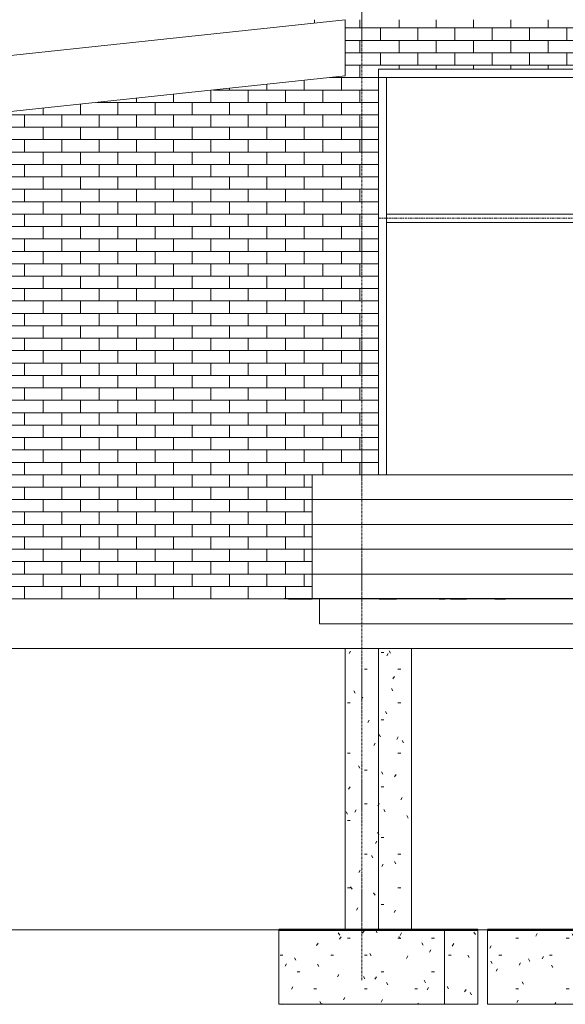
# Model space of a CAD drawing. Header units: millimetres. Extents: x -14496 to 14491, y -2450 to 10088.
# Tile 2 of 5: x -843 to 2451, y -2450 to 3500. Entities that reach past the tile are written whole.
import ezdxf

# ---------------------------------------------------------------- set-up
doc = ezdxf.new("R2010")
doc.units = ezdxf.units.MM
for name, pattern in [('Centre', [31.75, 6.35, -4.7625, 15.875, -4.7625]), ('Grid Line', [22.225, 12.7, -3.175, 3.175, -3.175]), ('IMPORT-Grid Line', [22.225, 12.7, -3.175, 3.175, -3.175])]:
    doc.linetypes.add(name, pattern=pattern)
for name, color, linetype, lineweight in [('-01- FOUNDATION PLAN_dwg', 8, 'Continuous', 18), ('A-DIMENSIONS', 91, 'Continuous', 18), ('A-FLOR', 192, 'Continuous', 18), ('A-FLOR-LEVL', 51, 'Continuous', 9), ('A-GLAZ-CWMG', 51, 'Continuous', 18), ('A-ROOF', 132, 'Continuous', 18), ('A-WALL', 113, 'Continuous', 18), ('A-WALL-PATT', 111, 'Continuous', 18), ('GROUND FLOOR PLAN_dwg', 8, 'Continuous', 18), ('L-PLNT', 71, 'Continuous', 25), ('S-COLS', 52, 'Continuous', 18), ('S-FNDN', 32, 'Continuous', 18), ('S-GRID', 1, 'Continuous', 18)]:
    doc.layers.add(name, color=color, linetype=linetype, lineweight=lineweight)
pattern_1 = [(0, (-489.5, 1200), (406.4, 101.6), [16.764, -288.036, 16.764, -288.036, -1625.6]), (0, (-489.5, 1200), (406.4, 101.6), [-609.6, 16.764, -592.836, 16.764, -288.036, -711.2]), (0, (-489.5, 1200), (406.4, 101.6), [-1524, 16.764, -186.436, 16.764, -491.236]), (120, (-337.1, 1250.8), (-291.1882, 301.1527), [16.764, -288.036, 16.764, -288.036, -1625.6]), (120, (-337.1, 1250.8), (-291.1882, 301.1527), [-609.6, 16.764, -592.836, 16.764, -288.036, -711.2]), (120, (-337.1, 1250.8), (-291.1882, 301.1527), [-1524, 16.764, -186.436, 16.764, -491.236]), (240, (-286.3, 1454), (-115.2118, -402.7527), [16.764, -288.036, 16.764, -288.036, -1625.6]), (240, (-286.3, 1454), (-115.2118, -402.7527), [-609.6, 16.764, -592.836, 16.764, -288.036, -711.2]), (240, (-286.3, 1454), (-115.2118, -402.7527), [-1524, 16.764, -186.436, 16.764, -491.236])]

# ---------------------------------------------------------------- blocks, each defined once
blk = doc.blocks.new('-01- FOUNDATION PLAN_dwg_Grid - M_Grid Head - Circle-45800-00- Ground-346129-North')
at = {"layer": 'S-GRID'}
blk.add_line((7572.5, -2000), (7572.5, -2000), dxfattribs=at)
blk = doc.blocks.new('-01- FOUNDATION PLAN_dwg-346127-North')
at = {"layer": 'A-DIMENSIONS'}
blk.add_line((-4597.5, -2000), (674.2, -2000), dxfattribs=at)
at = {"layer": 'A-DIMENSIONS', "flags": 128}
blk.add_lwpolyline([(862.5, -2000), (1042.5, -2000), (-1054.1, -2000)], dxfattribs=at)
at = {"layer": 'S-FNDN', "color": 250, "lineweight": 50}
for p, q in [((722.5, -2000), (1722.5, -2000)), ((1722.5, -2000), (1922.5, -2000)), ((1982.5, -2000), (3462.5, -2000))]:
    blk.add_line(p, q, dxfattribs=at)
at = {"layer": 'S-GRID', "linetype": 'IMPORT-Grid Line'}
for p, q in [((722.5, -2000), (-4277.5, -2000)), ((722.5, -2000), (-4277.5, -2000)), ((722.5, -2000), (-4277.5, -2000)), ((722.5, -2000), (-4277.5, -2000)), ((722.5, -2000), (-4077.5, -2000)), ((722.5, -2000), (-4077.5, -2000)), ((7722.5, -2000), (1722.5, -2000)), ((7722.5, -2000), (1722.5, -2000)), ((1982.5, -2000), (1722.5, -2000)), ((1982.5, -2000), (1722.5, -2000)), ((1982.5, -2000), (1922.5, -2000)), ((1982.5, -2000), (1922.5, -2000))]:
    blk.add_line(p, q, dxfattribs=at)
at = {"layer": 'S-GRID'}
blk.add_line((1222.3, -2000), (514.8, -2000), dxfattribs=at)
for p in [(-7707.7, 0), (-5500, 0)]:
    blk.add_blockref('-01- FOUNDATION PLAN_dwg_Grid - M_Grid Head - Circle-45800-00- Ground-346129-North', p)
blk = doc.blocks.new('M_Footing-Rectangular - 1000 x 1200 x 450mm-V4-North')
at = {"layer": 'S-FNDN'}
h = blk.add_hatch(dxfattribs=at)
h.set_pattern_fill('FP_1', color=256, style=0, pattern_type=2)
h.set_pattern_definition(pattern_1)
h.paths.add_polyline_path([(1722.5, -2450), (1922.5, -2450), (1922.5, -2000), (1722.5, -2000)], flags=0)
for p, q in [((1722.5, -2000), (1922.5, -2000)), ((1922.5, -2450), (1922.5, -2000)), ((1922.5, -2450), (1722.5, -2450))]:
    blk.add_line(p, q, dxfattribs=at)
blk = doc.blocks.new('M_Footing-Rectangular - 1000 x 1200 x 450mm-V5-North')
at = {"layer": 'S-FNDN'}
h = blk.add_hatch(dxfattribs=at)
h.set_pattern_fill('FP_1', color=256, style=0, pattern_type=2)
h.set_pattern_definition(pattern_1)
h.paths.add_polyline_path([(722.5, -2450), (1722.5, -2450), (1722.5, -2000), (722.5, -2000)], flags=0)
for p, q in [((722.5, -2000), (1722.5, -2000)), ((722.5, -2450), (722.5, -2000)), ((1722.5, -2450), (1722.5, -2000)), ((1722.5, -2450), (722.5, -2450))]:
    blk.add_line(p, q, dxfattribs=at)
blk = doc.blocks.new('M_Footing-Rectangular - 1480 x 1480 x 450mm-353377-North')
at = {"layer": 'S-FNDN'}
h = blk.add_hatch(dxfattribs=at)
h.set_pattern_fill('FP_1', color=256, style=0, pattern_type=2)
h.set_pattern_definition(pattern_1)
h.paths.add_polyline_path([(3462.5, -2450), (3462.5, -2000), (1982.5, -2000), (1982.5, -2450), (1990.2, -2450)], flags=0)
for p, q in [((1982.5, -2000), (3462.5, -2000)), ((1982.5, -2000), (1982.5, -2450)), ((3462.5, -2450), (3462.5, -2000)), ((3462.5, -2450), (1982.5, -2450))]:
    blk.add_line(p, q, dxfattribs=at)
blk = doc.blocks.new('00- GROUND FLOOR PLAN_dwg_RPC Plant - Tropical - Crane Lily - 0_9 Meters 2-1072212-L1 - UNIT 1-V8-North')
at = {"layer": 'L-PLNT'}
for p, q in [((1688.9, 0), (1725.6, 0)), ((1758, 0), (1725.6, 0)), ((1758, 0), (1853.9, 0)), ((2045.9, 0), (1853.9, 0)), ((2045.9, 0), (2090, 0)), ((2099.1, 0), (2090, 0)), ((1692.9, 0), (1715.4, 0)), ((2025.8, 0), (2079.2, 0)), ((2140.3, 0), (2109, 0))]:
    blk.add_line(p, q, dxfattribs=at)
blk = doc.blocks.new('00- GROUND FLOOR PLAN_dwg_RPC Plant - Tropical - Crane Lily - 0_9 Meters 2-1072212-L1 - UNIT 1-V11-North')
at = {"layer": 'L-PLNT'}
for p, q in [((764.8, 0), (753.5, 0)), ((779.7, 0), (753.5, 0)), ((779.7, 0), (806.9, 0)), ((922.9, 0), (806.9, 0)), ((922.5, 0), (756.6, 0)), ((817.8, 0), (922.5, 0))]:
    blk.add_line(p, q, dxfattribs=at)
blk = doc.blocks.new('00- GROUND FLOOR PLAN_dwg_RPC Plant - Tropical - Crane Lily - 0_9 Meters 2-1072212-L1 - UNIT 1-V12-North')
at = {"layer": 'L-PLNT'}
for p, q in [((792.4, 0), (755.2, 0)), ((781.4, 0), (755.2, 0)), ((781.4, 0), (808.6, 0)), ((792.4, 0), (815, 0)), ((923.4, 0), (808.6, 0)), ((857, 0), (815, 0)), ((857, 0), (922.4, 0)), ((922.5, 0), (758.3, 0)), ((819.5, 0), (922.5, 0)), ((827.7, 0), (922.5, 0))]:
    blk.add_line(p, q, dxfattribs=at)
blk = doc.blocks.new('00- GROUND FLOOR PLAN_dwg_RPC Plant - Tropical - Crane Lily - 0_9 Meters-261500-L1 - UNIT 1-V13-North')
at = {"layer": 'L-PLNT'}
for p, q in [((855.1, 0), (827.4, 0)), ((846.9, 0), (827.4, 0)), ((846.9, 0), (867.3, 0)), ((855.1, 0), (872, 0)), ((922.3, 0), (867.3, 0)), ((903.4, 0), (872, 0)), ((903.4, 0), (921.8, 0)), ((922.5, 0), (829.7, 0)), ((875.4, 0), (922.5, 0)), ((881.5, 0), (922.5, 0))]:
    blk.add_line(p, q, dxfattribs=at)
blk = doc.blocks.new('00- GROUND FLOOR PLAN_dwg_RPC Plant - Tropical - Crane Lily - 0_9 Meters-261500-L1 - UNIT 1-V14-North')
at = {"layer": 'L-PLNT'}
for p, q in [((854.5, 0), (826.8, 0)), ((846.3, 0), (826.8, 0)), ((846.3, 0), (866.7, 0)), ((854.5, 0), (871.4, 0)), ((922.7, 0), (866.7, 0)), ((902.8, 0), (871.4, 0)), ((902.8, 0), (921.9, 0)), ((922.5, 0), (829.1, 0)), ((874.8, 0), (922.5, 0)), ((880.9, 0), (922.5, 0))]:
    blk.add_line(p, q, dxfattribs=at)
blk = doc.blocks.new('00- GROUND FLOOR PLAN_dwg_RPC Plant - Tropical - Crane Lily - 0_9 Meters 2-1072212-L1 - UNIT 1-V15-North')
at = {"layer": 'L-PLNT'}
for p, q in [((814.1, 0), (776.9, 0)), ((803.1, 0), (776.9, 0)), ((803.1, 0), (830.4, 0)), ((814.1, 0), (836.7, 0)), ((923.6, 0), (830.4, 0)), ((878.7, 0), (836.7, 0)), ((878.7, 0), (921.6, 0)), ((922.5, 0), (780, 0)), ((841.2, 0), (922.5, 0)), ((849.4, 0), (922.5, 0))]:
    blk.add_line(p, q, dxfattribs=at)
blk = doc.blocks.new('00- GROUND FLOOR PLAN_dwg_RPC Plant - Tropical - Crane Lily - 0_9 Meters-261500-L1 - UNIT 1-V16-North')
at = {"layer": 'L-PLNT'}
for p, q in [((856.9, 0), (829.1, 0)), ((848.7, 0), (829.1, 0)), ((848.7, 0), (869, 0)), ((856.9, 0), (873.8, 0)), ((922.7, 0), (869, 0)), ((905.1, 0), (873.8, 0)), ((905.1, 0), (921.6, 0)), ((922.5, 0), (831.4, 0)), ((877.1, 0), (922.5, 0)), ((883.2, 0), (922.5, 0))]:
    blk.add_line(p, q, dxfattribs=at)
blk = doc.blocks.new('00- GROUND FLOOR PLAN_dwg_RPC Plant - Tropical - Crane Lily - 0_9 Meters-261500-L1 - UNIT 1-V17-North')
at = {"layer": 'L-PLNT'}
for p, q in [((856.3, 0), (828.5, 0)), ((848.1, 0), (828.5, 0)), ((848.1, 0), (868.4, 0)), ((856.3, 0), (873.2, 0)), ((922.6, 0), (868.4, 0)), ((904.5, 0), (873.2, 0)), ((904.5, 0), (921.7, 0)), ((922.5, 0), (830.8, 0)), ((876.5, 0), (922.5, 0)), ((882.6, 0), (922.5, 0))]:
    blk.add_line(p, q, dxfattribs=at)
blk = doc.blocks.new('00- GROUND FLOOR PLAN_dwg_RPC Plant - Tropical - Crane Lily - 0_9 Meters-261500-L1 - UNIT 1-V18-North')
at = {"layer": 'L-PLNT'}
for p, q in [((1326.6, 0), (1322, 0)), ((1326.6, 0), (1431.2, 0)), ((1443, 0), (1431.2, 0))]:
    blk.add_line(p, q, dxfattribs=at)
blk = doc.blocks.new('00- GROUND FLOOR PLAN_dwg_Grid - M_Grid Head - Circle-45800-00- Ground-381939-North')
at = {"layer": 'S-GRID'}
blk.add_line((7572.5, 0), (7572.5, 0), dxfattribs=at)
blk = doc.blocks.new('GROUND FLOOR PLAN_dwg-353605-North')
at = {"layer": 'A-DIMENSIONS'}
blk.add_line((-4597.5, 0), (674.2, 0), dxfattribs=at)
at = {"layer": 'A-DIMENSIONS', "flags": 128}
blk.add_lwpolyline([(862.5, 0), (1042.5, 0), (-1054.1, 0)], dxfattribs=at)
at = {"layer": 'A-WALL', "lineweight": 25}
blk.add_line((8522.5, 0), (922.5, 0), dxfattribs=at)
at = {"layer": 'S-GRID'}
blk.add_line((1222.3, 0), (514.8, 0), dxfattribs=at)
for name, p in [('00- GROUND FLOOR PLAN_dwg_Grid - M_Grid Head - Circle-45800-00- Ground-381939-North', (-7707.7, 0)), ('00- GROUND FLOOR PLAN_dwg_RPC Plant - Tropical - Crane Lily - 0_9 Meters 2-1072212-L1 - UNIT 1-V11-North', (0, 0)), ('00- GROUND FLOOR PLAN_dwg_RPC Plant - Tropical - Crane Lily - 0_9 Meters 2-1072212-L1 - UNIT 1-V12-North', (0, 0)), ('00- GROUND FLOOR PLAN_dwg_RPC Plant - Tropical - Crane Lily - 0_9 Meters 2-1072212-L1 - UNIT 1-V15-North', (0, 0)), ('00- GROUND FLOOR PLAN_dwg_RPC Plant - Tropical - Crane Lily - 0_9 Meters-261500-L1 - UNIT 1-V14-North', (0, 0)), ('00- GROUND FLOOR PLAN_dwg_RPC Plant - Tropical - Crane Lily - 0_9 Meters-261500-L1 - UNIT 1-V13-North', (0, 0)), ('00- GROUND FLOOR PLAN_dwg_RPC Plant - Tropical - Crane Lily - 0_9 Meters-261500-L1 - UNIT 1-V17-North', (0, 0)), ('00- GROUND FLOOR PLAN_dwg_RPC Plant - Tropical - Crane Lily - 0_9 Meters-261500-L1 - UNIT 1-V16-North', (0, 0)), ('00- GROUND FLOOR PLAN_dwg_RPC Plant - Tropical - Crane Lily - 0_9 Meters-261500-L1 - UNIT 1-V18-North', (0, 0)), ('00- GROUND FLOOR PLAN_dwg_RPC Plant - Tropical - Crane Lily - 0_9 Meters 2-1072212-L1 - UNIT 1-V8-North', (0, 0)), ('00- GROUND FLOOR PLAN_dwg_Grid - M_Grid Head - Circle-45800-00- Ground-381939-North', (-5500, 0))]:
    blk.add_blockref(name, p)
blk = doc.blocks.new('Rectangular Mullion - 50 x 150mm-360227-North')
at = {"layer": 'A-GLAZ-CWMG'}
blk.add_line((3022.5, 3150), (1322.5, 3150), dxfattribs=at)
blk = doc.blocks.new('Rectangular Mullion - 50 x 150mm-367478-North')
at = {"layer": 'A-GLAZ-CWMG'}
blk.add_line((1372.5, 2300), (1372.5, 750), dxfattribs=at)
blk = doc.blocks.new('Rectangular Mullion - 50 x 150mm-367481-North')
at = {"layer": 'A-GLAZ-CWMG'}
for p, q in [((1322.5, 3150), (1372.5, 3150)), ((1372.5, 3150), (1372.5, 2300))]:
    blk.add_line(p, q, dxfattribs=at)
blk = doc.blocks.new('Rectangular Mullion - 50 x 150mm-360235-North')
at = {"layer": 'A-GLAZ-CWMG'}
for p, q in [((1372.5, 2275), (1372.5, 2325)), ((3022.5, 2325), (1372.5, 2325)), ((3022.5, 2275), (1372.5, 2275))]:
    blk.add_line(p, q, dxfattribs=at)

msp = doc.modelspace()

# ---------------------------------------------------------------- hatches: boundary and pattern name
at = {"layer": 'A-WALL-PATT'}
h = msp.add_hatch(dxfattribs=at)
h.set_pattern_fill('FP_2', color=256, style=0, pattern_type=2)
h.set_pattern_definition([(0, (-4863.46, 0), (0, 75), []), (90, (-4863.46, 0), (-112.5, 75), [75, -75])])
h.paths.add_polyline_path([(-5062.5, 0), (922.5, 0), (922.5, 750), (1322.5, 750), (1322.5, 3200), (1300, 3200), (1300, 3500), (1122.5, 3500), (1122.5, 3160), (-5062.5, 2500)], flags=0)
h = msp.add_hatch(dxfattribs=at)
h.set_pattern_fill('FP_8', color=256, style=0, pattern_type=2)
h.set_pattern_definition([(0, (1222.54, 0), (0, 75), []), (90, (1222.54, 0), (-112.5, 75), [75, -75])])
h.paths.add_polyline_path([(8507.5, 3200), (8507.5, 3500), (1300, 3500), (1300, 3200), (8109.5, 3200)], flags=0)
h = msp.add_hatch(dxfattribs=at)
h.set_pattern_fill('FP_4', color=256, style=0, pattern_type=2)
h.set_pattern_definition([(0, (-489.5, 1200), (0, 150), [])])
h.paths.add_polyline_path([(3983.1, 0), (8462.5, 0), (8462.5, 750), (922.5, 750), (922.5, 0), (1990.2, 0)], flags=0)
at = {"layer": 'S-COLS'}
h = msp.add_hatch(dxfattribs=at)
h.set_pattern_fill('FP_1', color=256, style=0, pattern_type=2)
h.set_pattern_definition(pattern_1)
h.paths.add_polyline_path([(1122.5, -2000), (1322.5, -2000), (1322.5, -300), (1122.5, -300)], flags=0)
h = msp.add_hatch(dxfattribs=at)
h.set_pattern_fill('FP_1', color=256, style=0, pattern_type=2)
h.set_pattern_definition(pattern_1)
h.paths.add_polyline_path([(1522.5, -2000), (1522.5, -300), (1322.5, -300), (1322.5, -2000)], flags=0)

# ---------------------------------------------------------------- linework, layer by layer
at = {"layer": 'A-FLOR'}
for p, q in [((967.5, 0), (967.5, -150)), ((8462.5, -150), (967.5, -150)), ((8322.5, -300), (-4877.5, -300))]:
    msp.add_line(p, q, dxfattribs=at)
at = {"layer": 'A-FLOR-LEVL', "linetype": 'Centre'}
for p, q in [((11517.9, 3200), (1322.5, 3200)), ((11224, 2300), (1322.5, 2300)), ((-14496.4, 0), (14091.1, 0)), ((-14496.4, -2000), (14091.1, -2000))]:
    msp.add_line(p, q, dxfattribs=at)
at = {"layer": 'A-ROOF'}
for p, q in [((-5062.5, 2839.9), (1122.5, 3499.9)), ((1122.5, 3499.9), (1122.5, 3160))]:
    msp.add_line(p, q, dxfattribs=at)
at = {"layer": 'A-WALL'}
for p, q in [((937.5, 3480.2), (937.5, 3500)), ((1122.5, 3500), (1122.5, 3499.9)), ((1122.5, 3160), (-5062.5, 2500)), ((1322.5, 750), (1322.5, 3200)), ((1322.5, 3200), (8109.5, 3200)), ((8507.5, 750), (922.5, 750)), ((922.5, 750), (922.5, 0)), ((-5062.5, 0), (8507.5, 0))]:
    msp.add_line(p, q, dxfattribs=at)
at = {"layer": 'S-COLS'}
for p, q in [((1322.5, -300), (1122.5, -300)), ((1122.5, -2000), (1122.5, -300)), ((1322.5, -300), (1322.5, -2000)), ((1522.5, -2000), (1522.5, -300))]:
    msp.add_line(p, q, dxfattribs=at)
at = {"layer": 'S-GRID', "linetype": 'Grid Line', "lineweight": 9}
msp.add_line((1222.5, -2304.8), (1222.5, 9438.4), dxfattribs=at)

# ---------------------------------------------------------------- block references
at = {"layer": '-01- FOUNDATION PLAN_dwg', "color": 1}
msp.add_blockref('-01- FOUNDATION PLAN_dwg-346127-North', (0, 0), dxfattribs=at)
at = {"layer": 'A-GLAZ-CWMG'}
for name in ['Rectangular Mullion - 50 x 150mm-360227-North', 'Rectangular Mullion - 50 x 150mm-367481-North', 'Rectangular Mullion - 50 x 150mm-360235-North', 'Rectangular Mullion - 50 x 150mm-367478-North']:
    msp.add_blockref(name, (0, 0), dxfattribs=at)
at = {"layer": 'GROUND FLOOR PLAN_dwg', "color": 71, "lineweight": 25}
msp.add_blockref('GROUND FLOOR PLAN_dwg-353605-North', (0, 0), dxfattribs=at)
at = {"layer": 'S-FNDN'}
for name in ['M_Footing-Rectangular - 1000 x 1200 x 450mm-V5-North', 'M_Footing-Rectangular - 1000 x 1200 x 450mm-V4-North', 'M_Footing-Rectangular - 1480 x 1480 x 450mm-353377-North']:
    msp.add_blockref(name, (0, 0), dxfattribs=at)

doc.saveas('drawing.dxf')
